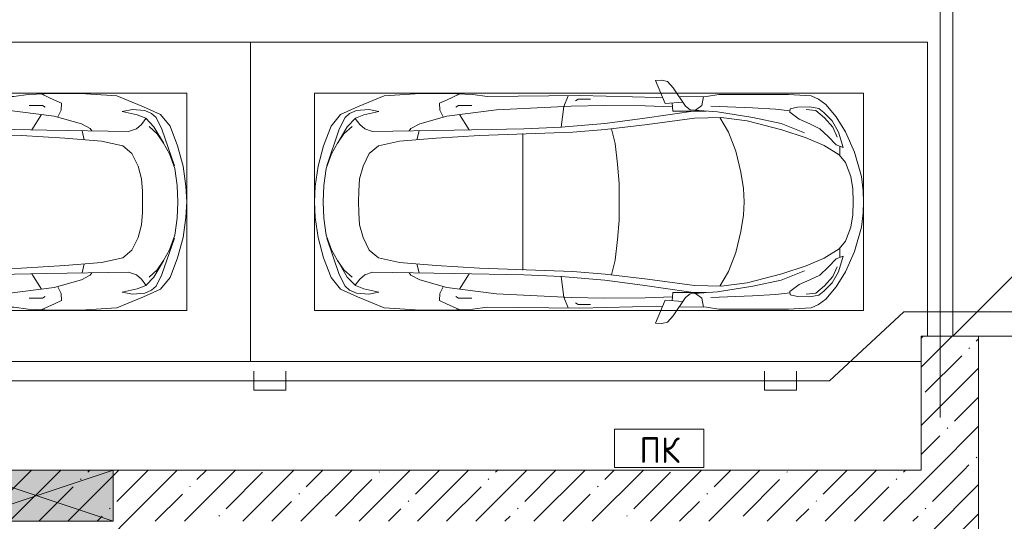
# Model space of a CAD drawing. Header units: millimetres. Extents: x -32229 to 291619, y -13689 to 125138.
# Tile 10 of 256: x -2072 to 5637, y 42100 to 46025. Entities that reach past the tile are written whole.
import ezdxf

# ---------------------------------------------------------------- set-up
doc = ezdxf.new("R2010")
doc.units = ezdxf.units.MM
doc.linetypes.add('ADSK_Линия сетки', pattern=[5000, 4000, -500, 0, -500])
for name, color, linetype, lineweight in [('A-____-NOTE-TEXT', 7, 'Continuous', 18), ('A-DETL-GENF-OTLN', 7, 'Continuous', 18), ('A-FLOR-____-OTLN', 7, 'Continuous', 18), ('A-GLAZ-____-MCUT', 7, 'Continuous', 9), ('A-GLAZ-____-OTLN', 7, 'Continuous', 18), ('A-WALL-____-MCUT', 7, 'Continuous', 40), ('A-WALL-____-PATT', 7, 'Continuous', 40), ('C-PRKG-____-OTLN', 7, 'Continuous', 18), ('M-EQPM-____-OTLN', 7, 'Continuous', 18), ('S-GRID-____-OTLN', 7, 'Continuous', 9)]:
    doc.layers.add(name, color=color, linetype=linetype, lineweight=lineweight)
doc.layers.add('A-DETL-____-OTLN', color=7, linetype='Continuous', lineweight=9, true_color=0x00a600)
doc.styles.add('GOST Common', font='GOST_Common.ttf', dxfattribs={"height": 200})
pattern_1 = [(45, (0, 0), (-228.0985, 228.0985), []), (45, (228.1, 0), (-228.0985, 228.0985), [403.225, -80.645, 6.706, -73.939])]

# ---------------------------------------------------------------- blocks, each defined once
blk = doc.blocks.new('АР_Машиноместо - 5300x2500_С-V55--02 ЭМ')
at = {"layer": 'A-DETL-GENF-OTLN', "color": 253, "lineweight": 13, "true_color": 0xaaaaaa}
for p, q in [((1126.4, 4794.1), (970.2, 4771.8)), ((1250, 4800), (1126.4, 4794.1)), ((1250, 4800), (1373.6, 4794.1)), ((1373.6, 4794.1), (1529.8, 4771.8)), ((812.7, 4729.4), (659.1, 4669.9)), ((680.7, 4606.5), (967, 4703.6)), ((970.2, 4771.8), (812.7, 4729.4)), ((988.2, 4706.7), (873.9, 4665.1)), ((1122.2, 4726.4), (988.2, 4706.7)), ((1250, 4731.7), (1122.2, 4726.4)), ((1250, 4731.7), (1377.8, 4726.4)), ((1377.8, 4726.4), (1511.8, 4706.7)), ((1511.8, 4706.7), (1626.1, 4665.1)), ((1529.8, 4771.8), (1687.3, 4729.4)), ((1819.3, 4606.5), (1533, 4703.6)), ((1687.3, 4729.4), (1840.9, 4669.9)), ((659.1, 4669.9), (565.9, 4595.1)), ((873.9, 4665.1), (791.3, 4619.7)), ((1626.1, 4665.1), (1708.7, 4619.7)), ((1840.9, 4669.9), (1934.1, 4595.1)), ((565.9, 4595.1), (507.1, 4462.6)), ((557.5, 4525.7), (590.7, 4560.1)), ((590.7, 4560.1), (680.7, 4606.5)), ((717.1, 4568.9), (659.6, 4505.3)), ((788.5, 4617.7), (661.8, 4543.1)), ((791.3, 4619.7), (717.1, 4568.9)), ((1708.7, 4619.7), (1782.9, 4568.9)), ((1711.5, 4617.7), (1838.2, 4543.1)), ((1782.9, 4568.9), (1840.4, 4505.3)), ((1909.3, 4560.1), (1819.3, 4606.5)), ((1942.5, 4525.7), (1909.3, 4560.1)), ((1934.1, 4595.1), (1992.9, 4462.6)), ((528.4, 4374.7), (536.4, 4471.4)), ((536.4, 4471.4), (557.5, 4525.7)), ((594.6, 4479.3), (569.5, 4413.1)), ((661.8, 4543.1), (594.6, 4479.3)), ((645, 4445.5), (597.3, 4481.4)), ((1838.2, 4543.1), (1905.4, 4479.3)), ((1855, 4445.5), (1902.7, 4481.4)), ((1905.4, 4479.3), (1930.5, 4413.1)), ((1963.6, 4471.4), (1942.5, 4525.7)), ((1971.6, 4374.7), (1963.6, 4471.4)), ((507.1, 4462.6), (419.6, 4254.2)), ((569.5, 4413.1), (543.7, 4295.1)), ((679.6, 4406.3), (645, 4445.5)), ((699.7, 4345.5), (679.6, 4406.3)), ((872.7, 4370.2), (970.5, 4419.3)), ((970.5, 4419.3), (1069.6, 4447.3)), ((1069.6, 4447.3), (1167.1, 4453.2)), ((1167.1, 4453.2), (1250, 4453.9)), ((1332.9, 4453.2), (1250, 4453.9)), ((1430.4, 4447.3), (1332.9, 4453.2)), ((1529.5, 4419.3), (1430.4, 4447.3)), ((1627.3, 4370.2), (1529.5, 4419.3)), ((1800.3, 4345.5), (1820.4, 4406.3)), ((1820.4, 4406.3), (1855, 4445.5)), ((1930.5, 4413.1), (1956.3, 4295.1)), ((1992.9, 4462.6), (2080.4, 4254.2)), ((543.7, 4295.1), (528.4, 4374.7)), ((689.3, 3705.5), (699.7, 4345.5)), ((812.5, 4298.9), (872.7, 4370.2)), ((1687.5, 4298.9), (1627.3, 4370.2)), ((1810.7, 3705.5), (1800.3, 4345.5)), ((1956.3, 4295.1), (1971.6, 4374.7)), ((419.6, 4254.2), (403.4, 3968)), ((774.4, 4132.9), (812.5, 4298.9)), ((1725.6, 4132.9), (1687.5, 4298.9)), ((2080.4, 4254.2), (2096.6, 3968)), ((752.2, 3845.6), (774.4, 4132.9)), ((1747.8, 3845.6), (1725.6, 4132.9)), ((638.7, 3975.4), (675.2, 4045.5)), ((675.2, 4045.5), (694.6, 4057.6)), ((1824.8, 4045.5), (1805.4, 4057.6)), ((1861.3, 3975.4), (1824.8, 4045.5)), ((403.4, 3968), (405.6, 3688.5)), ((578.7, 3762.9), (638.7, 3975.4)), ((1921.3, 3762.9), (1861.3, 3975.4)), ((2096.6, 3968), (2094.4, 3688.5)), ((453.1, 3766.3), (478.4, 3819.3)), ((478.4, 3819.3), (532.5, 3818.1)), ((532.5, 3818.1), (585.5, 3790.5)), ((731.2, 3507.6), (752.2, 3845.6)), ((1768.8, 3507.6), (1747.8, 3845.6)), ((1967.5, 3818.1), (1914.5, 3790.5)), ((2021.6, 3819.3), (1967.5, 3818.1)), ((2046.9, 3766.3), (2021.6, 3819.3)), ((408.2, 3667), (453.1, 3766.3)), ((530.9, 3374.8), (578.7, 3762.9)), ((678.7, 3159.5), (689.3, 3705.5)), ((1821.3, 3159.5), (1810.7, 3705.5)), ((1969.1, 3374.8), (1921.3, 3762.9)), ((2091.8, 3667), (2046.9, 3766.3)), ((405.6, 3688.5), (409.5, 3560)), ((495.5, 3566.1), (496.8, 3671.6)), ((496.8, 3671.6), (510.1, 3691.5)), ((687.1, 3588.8), (566.5, 3663.9)), ((1812.9, 3588.8), (1933.5, 3663.9)), ((2003.2, 3671.6), (1989.9, 3691.5)), ((2004.5, 3566.1), (2003.2, 3671.6)), ((2094.4, 3688.5), (2090.5, 3560)), ((409.5, 3560), (426.5, 3446.8)), ((2090.5, 3560), (2073.5, 3446.8)), ((704.9, 2775.5), (731.2, 3507.6)), ((1795.1, 2775.5), (1768.8, 3507.6)), ((426.5, 3446.8), (417.5, 2723)), ((2073.5, 3446.8), (2082.5, 2723)), ((501.4, 2789.7), (530.9, 3374.8)), ((1998.6, 2789.7), (1969.1, 3374.8)), ((665.6, 2864.6), (678.7, 3159.5)), ((1834.4, 2864.6), (1821.3, 3159.5)), ((665.8, 2867.4), (505.1, 2846.9)), ((636.6, 2526.5), (665.8, 2867.4)), ((1834.2, 2867.4), (1994.9, 2846.9)), ((1863.4, 2526.5), (1834.2, 2867.4)), ((505.1, 2846.9), (420.9, 2813.3)), ((495.7, 2532.3), (501.4, 2789.7)), ((684.2, 2522.3), (704.9, 2775.5)), ((1815.8, 2522.3), (1795.1, 2775.5)), ((1994.9, 2846.9), (2079.1, 2813.3)), ((2004.3, 2532.3), (1998.6, 2789.7)), ((417.5, 2723), (428.2, 2308.5)), ((447.8, 2733.7), (459.7, 2756.2)), ((447.8, 2638.7), (447.8, 2733.7)), ((2052.2, 2733.7), (2040.3, 2756.2)), ((2052.2, 2638.7), (2052.2, 2733.7)), ((2082.5, 2723), (2071.8, 2308.5)), ((500, 2210.1), (495.7, 2532.3)), ((636.6, 2526.5), (597, 2231)), ((644.6, 2191.8), (684.2, 2522.3)), ((1855.4, 2191.8), (1815.8, 2522.3)), ((1863.4, 2526.5), (1903, 2231)), ((2000, 2210.1), (2004.3, 2532.3)), ((428.2, 2308.5), (432.3, 2119.9)), ((2071.8, 2308.5), (2067.7, 2119.9)), ((505.9, 1996), (500, 2210.1)), ((597, 2231), (535, 1798.3)), ((595.8, 1824.8), (644.6, 2191.8)), ((1904.2, 1824.8), (1855.4, 2191.8)), ((1903, 2231), (1965, 1798.3)), ((1994.1, 1996), (2000, 2210.1)), ((296.8, 2079.9), (301.4, 2130.5)), ((301.4, 2130.5), (479.9, 2052.9)), ((432.3, 2119.9), (430.7, 2073.9)), ((2198.6, 2130.5), (2020.1, 2052.9)), ((2067.7, 2119.9), (2069.3, 2073.9)), ((2203.2, 2079.9), (2198.6, 2130.5)), ((309.5, 2036.1), (296.8, 2079.9)), ((357.8, 1990.1), (309.5, 2036.1)), ((479.9, 2052.9), (471, 1914.3)), ((2020.1, 2052.9), (2029, 1914.3)), ((2142.2, 1990.1), (2190.5, 2036.1)), ((2190.5, 2036.1), (2203.2, 2079.9)), ((500.6, 1894.5), (357.8, 1990.1)), ((426.5, 1730.9), (427.5, 1943)), ((540.9, 1993.7), (476.3, 1997.9)), ((540.9, 1993.7), (539.8, 1733.1)), ((1959.1, 1993.7), (2023.7, 1997.9)), ((1959.1, 1993.7), (1960.2, 1733.1)), ((1999.4, 1894.5), (2142.2, 1990.1)), ((2073.5, 1730.9), (2072.5, 1943)), ((530.6, 1857.6), (500.6, 1894.5)), ((546.5, 1642.6), (530.6, 1857.6)), ((1953.5, 1642.6), (1969.4, 1857.6)), ((1969.4, 1857.6), (1999.4, 1894.5)), ((533.6, 1816.8), (495, 1765.3)), ((589.4, 1615.5), (595.8, 1824.8)), ((1910.6, 1615.5), (1904.2, 1824.8)), ((1966.4, 1816.8), (2005, 1765.3)), ((410.6, 1634.2), (426.5, 1730.9)), ((495, 1765.3), (426.6, 1753.4)), ((2005, 1765.3), (2073.4, 1753.4)), ((2089.4, 1634.2), (2073.5, 1730.9)), ((409.5, 1087), (410.6, 1634.2)), ((590.4, 1624.3), (703.6, 1557.1)), ((1909.6, 1624.3), (1796.4, 1557.1)), ((2090.5, 1087), (2089.4, 1634.2)), ((615.4, 1410.3), (589.4, 1615.5)), ((703.6, 1557.1), (852.8, 1499)), ((1796.4, 1557.1), (1647.2, 1499)), ((1884.6, 1410.3), (1910.6, 1615.5)), ((852.8, 1499), (1016.6, 1459.9)), ((1647.2, 1499), (1483.4, 1459.9)), ((687.4, 1141), (615.4, 1410.3)), ((1016.6, 1459.9), (1146.9, 1439.4)), ((1146.9, 1439.4), (1250, 1434.1)), ((1353.1, 1439.4), (1250, 1434.1)), ((1483.4, 1459.9), (1353.1, 1439.4)), ((1812.6, 1141), (1884.6, 1410.3)), ((420.9, 910.7), (409.5, 1087)), ((749.2, 950.3), (687.4, 1141)), ((1750.8, 950.3), (1812.6, 1141)), ((2079.1, 910.7), (2090.5, 1087)), ((505.7, 920), (510.2, 1018.7)), ((510.2, 1018.7), (521.5, 1074.5)), ((521.5, 1074.5), (548.5, 1076.2)), ((548.5, 1076.2), (603.4, 1004.8)), ((603.4, 1004.8), (639.1, 920)), ((1896.6, 1004.8), (1860.9, 920)), ((1951.5, 1076.2), (1896.6, 1004.8)), ((1978.5, 1074.5), (1951.5, 1076.2)), ((1989.8, 1018.7), (1978.5, 1074.5)), ((1994.3, 920), (1989.8, 1018.7)), ((809.1, 809.4), (749.2, 950.3)), ((1690.9, 809.4), (1750.8, 950.3)), ((445.9, 853.1), (420.9, 910.7)), ((489, 795.6), (445.9, 853.1)), ((519.1, 851.5), (505.7, 920)), ((550, 812.3), (519.1, 851.5)), ((639.1, 920), (677.4, 843.7)), ((1860.9, 920), (1822.6, 843.7)), ((1950, 812.3), (1980.9, 851.5)), ((1980.9, 851.5), (1994.3, 920)), ((2011, 795.6), (2054.1, 853.1)), ((2054.1, 853.1), (2079.1, 910.7)), ((584.4, 714.6), (489, 795.6)), ((616.5, 746.4), (550, 812.3)), ((677.4, 843.7), (737.5, 778.3)), ((737.5, 778.3), (804.5, 715.7)), ((881.5, 691.6), (809.1, 809.4)), ((1618.5, 691.6), (1690.9, 809.4)), ((1762.5, 778.3), (1695.5, 715.7)), ((1822.6, 843.7), (1762.5, 778.3)), ((1883.5, 746.4), (1950, 812.3)), ((1915.6, 714.6), (2011, 795.6)), ((701.8, 640.4), (584.4, 714.6)), ((703.5, 696.4), (616.5, 746.4)), ((824.6, 660.9), (703.5, 696.4)), ((804.5, 715.7), (824.6, 660.9)), ((1695.5, 715.7), (1675.4, 660.9)), ((1675.4, 660.9), (1796.5, 696.4)), ((1796.5, 696.4), (1883.5, 746.4)), ((1798.2, 640.4), (1915.6, 714.6)), ((861.8, 571.6), (701.8, 640.4)), ((888.4, 685.9), (815.2, 686.6)), ((941.4, 642.2), (881.5, 691.6)), ((1050.7, 599.4), (941.4, 642.2)), ((1449.3, 599.4), (1558.6, 642.2)), ((1558.6, 642.2), (1618.5, 691.6)), ((1611.6, 685.9), (1684.8, 686.6)), ((1638.2, 571.6), (1798.2, 640.4)), ((1052.6, 517.5), (861.8, 571.6)), ((1148.8, 583), (1050.7, 599.4)), ((1250, 581.6), (1148.8, 583)), ((1250, 581.6), (1351.2, 583)), ((1351.2, 583), (1449.3, 599.4)), ((1447.4, 517.5), (1638.2, 571.6)), ((1165.1, 503.1), (1052.6, 517.5)), ((1250, 500), (1165.1, 503.1)), ((1250, 500), (1334.9, 503.1)), ((1334.9, 503.1), (1447.4, 517.5))]:
    blk.add_line(p, q, dxfattribs=at)
at = {"layer": 'A-DETL-GENF-OTLN', "color": 254, "lineweight": 13, "true_color": 0xd4d4d4}
for p, q in [((694.6, 3980.4), (765.1, 3996.8)), ((1805.4, 3980.4), (1734.9, 3996.8)), ((715.1, 3168.3), (1250, 3167.3)), ((1784.9, 3168.3), (1250, 3167.3)), ((677.9, 2473), (794.6, 2446)), ((1822.1, 2473), (1705.4, 2446)), ((794.6, 2446), (955.7, 2426.8)), ((955.7, 2426.8), (1105.5, 2413.7)), ((1105.5, 2413.7), (1250, 2412.9)), ((1394.5, 2413.7), (1250, 2412.9)), ((1544.3, 2426.8), (1394.5, 2413.7)), ((1705.4, 2446), (1544.3, 2426.8)), ((513.9, 1368.9), (502.3, 1696.3)), ((1986.1, 1368.9), (1997.7, 1696.3)), ((590.3, 1367.8), (546.5, 1642.6)), ((1909.7, 1367.8), (1953.5, 1642.6)), ((524.9, 1188.6), (513.9, 1368.9)), ((636.7, 1146), (590.3, 1367.8)), ((1863.3, 1146), (1909.7, 1367.8)), ((1975.1, 1188.6), (1986.1, 1368.9)), ((537.4, 1076.1), (524.9, 1188.6)), ((1962.6, 1076.1), (1975.1, 1188.6)), ((710.2, 962.8), (636.7, 1146)), ((1789.8, 962.8), (1863.3, 1146)), ((534.5, 874.4), (528.1, 949.5)), ((1965.5, 874.4), (1971.9, 949.5)), ((591.7, 805), (534.5, 874.4)), ((1908.3, 805), (1965.5, 874.4)), ((664.7, 739.9), (591.7, 805)), ((1835.3, 739.9), (1908.3, 805)), ((742.6, 707.8), (664.7, 739.9)), ((1757.4, 707.8), (1835.3, 739.9))]:
    blk.add_line(p, q, dxfattribs=at)
at = {"layer": 'C-PRKG-____-OTLN', "color": 253, "lineweight": 13, "true_color": 0xaaaaaa}
for p, q in [((2500, 5300), (0, 5300)), ((0, 50), (0, 5300)), ((2500, 0), (2500, 5300)), ((400, 4800), (2100, 4800)), ((400, 500), (400, 4800)), ((2100, 500), (2100, 4800)), ((400, 500), (2100, 500)), ((2500, 0), (200, 0))]:
    blk.add_line(p, q, dxfattribs=at)
blk = doc.blocks.new('АР_Машиноместо - 5300x2500_С-V37--02 ЭМ')
at = {"layer": 'A-DETL-GENF-OTLN', "color": 253, "lineweight": 13, "true_color": 0xaaaaaa}
for p, q in [((1052.6, -517.5), (861.8, -571.6)), ((1165.1, -503.1), (1052.6, -517.5)), ((1250, -500), (1165.1, -503.1)), ((1250, -500), (1334.9, -503.1)), ((1334.9, -503.1), (1447.4, -517.5)), ((1447.4, -517.5), (1638.2, -571.6)), ((861.8, -571.6), (701.8, -640.4)), ((1050.7, -599.4), (941.4, -642.2)), ((1148.8, -583), (1050.7, -599.4)), ((1250, -581.6), (1148.8, -583)), ((1250, -581.6), (1351.2, -583)), ((1351.2, -583), (1449.3, -599.4)), ((1449.3, -599.4), (1558.6, -642.2)), ((1638.2, -571.6), (1798.2, -640.4)), ((701.8, -640.4), (584.4, -714.6)), ((824.6, -660.9), (703.5, -696.4)), ((804.5, -715.7), (824.6, -660.9)), ((881.5, -691.6), (809.1, -809.4)), ((888.4, -685.9), (815.2, -686.6)), ((941.4, -642.2), (881.5, -691.6)), ((1558.6, -642.2), (1618.5, -691.6)), ((1611.6, -685.9), (1684.8, -686.6)), ((1618.5, -691.6), (1690.9, -809.4)), ((1695.5, -715.7), (1675.4, -660.9)), ((1675.4, -660.9), (1796.5, -696.4)), ((1798.2, -640.4), (1915.6, -714.6)), ((584.4, -714.6), (489, -795.6)), ((616.5, -746.4), (550, -812.3)), ((703.5, -696.4), (616.5, -746.4)), ((737.5, -778.3), (804.5, -715.7)), ((1762.5, -778.3), (1695.5, -715.7)), ((1796.5, -696.4), (1883.5, -746.4)), ((1883.5, -746.4), (1950, -812.3)), ((1915.6, -714.6), (2011, -795.6)), ((489, -795.6), (445.9, -853.1)), ((550, -812.3), (519.1, -851.5)), ((639.1, -920), (677.4, -843.7)), ((677.4, -843.7), (737.5, -778.3)), ((809.1, -809.4), (749.2, -950.3)), ((1690.9, -809.4), (1750.8, -950.3)), ((1822.6, -843.7), (1762.5, -778.3)), ((1860.9, -920), (1822.6, -843.7)), ((1950, -812.3), (1980.9, -851.5)), ((2011, -795.6), (2054.1, -853.1)), ((420.9, -910.7), (409.5, -1087)), ((445.9, -853.1), (420.9, -910.7)), ((519.1, -851.5), (505.7, -920)), ((505.7, -920), (510.2, -1018.7)), ((603.4, -1004.8), (639.1, -920)), ((1896.6, -1004.8), (1860.9, -920)), ((1980.9, -851.5), (1994.3, -920)), ((1994.3, -920), (1989.8, -1018.7)), ((2054.1, -853.1), (2079.1, -910.7)), ((2079.1, -910.7), (2090.5, -1087)), ((749.2, -950.3), (687.4, -1141)), ((1750.8, -950.3), (1812.6, -1141)), ((510.2, -1018.7), (521.5, -1074.5)), ((521.5, -1074.5), (548.5, -1076.2)), ((548.5, -1076.2), (603.4, -1004.8)), ((1951.5, -1076.2), (1896.6, -1004.8)), ((1978.5, -1074.5), (1951.5, -1076.2)), ((1989.8, -1018.7), (1978.5, -1074.5)), ((409.5, -1087), (410.6, -1634.2)), ((687.4, -1141), (615.4, -1410.3)), ((1812.6, -1141), (1884.6, -1410.3)), ((2090.5, -1087), (2089.4, -1634.2)), ((615.4, -1410.3), (589.4, -1615.5)), ((852.8, -1499), (1016.6, -1459.9)), ((1016.6, -1459.9), (1146.9, -1439.4)), ((1146.9, -1439.4), (1250, -1434.1)), ((1353.1, -1439.4), (1250, -1434.1)), ((1483.4, -1459.9), (1353.1, -1439.4)), ((1647.2, -1499), (1483.4, -1459.9)), ((1884.6, -1410.3), (1910.6, -1615.5)), ((703.6, -1557.1), (852.8, -1499)), ((1796.4, -1557.1), (1647.2, -1499)), ((589.4, -1615.5), (595.8, -1824.8)), ((590.4, -1624.3), (703.6, -1557.1)), ((1909.6, -1624.3), (1796.4, -1557.1)), ((1910.6, -1615.5), (1904.2, -1824.8)), ((410.6, -1634.2), (426.5, -1730.9)), ((546.5, -1642.6), (530.6, -1857.6)), ((1953.5, -1642.6), (1969.4, -1857.6)), ((2089.4, -1634.2), (2073.5, -1730.9)), ((426.5, -1730.9), (427.5, -1943)), ((495, -1765.3), (426.6, -1753.4)), ((533.6, -1816.8), (495, -1765.3)), ((540.9, -1993.7), (539.8, -1733.1)), ((1959.1, -1993.7), (1960.2, -1733.1)), ((1966.4, -1816.8), (2005, -1765.3)), ((2005, -1765.3), (2073.4, -1753.4)), ((2073.5, -1730.9), (2072.5, -1943)), ((597, -2231), (535, -1798.3)), ((595.8, -1824.8), (644.6, -2191.8)), ((1904.2, -1824.8), (1855.4, -2191.8)), ((1903, -2231), (1965, -1798.3)), ((500.6, -1894.5), (357.8, -1990.1)), ((479.9, -2052.9), (471, -1914.3)), ((530.6, -1857.6), (500.6, -1894.5)), ((1969.4, -1857.6), (1999.4, -1894.5)), ((1999.4, -1894.5), (2142.2, -1990.1)), ((2020.1, -2052.9), (2029, -1914.3)), ((357.8, -1990.1), (309.5, -2036.1)), ((540.9, -1993.7), (476.3, -1997.9)), ((505.9, -1996), (500, -2210.1)), ((1959.1, -1993.7), (2023.7, -1997.9)), ((1994.1, -1996), (2000, -2210.1)), ((2142.2, -1990.1), (2190.5, -2036.1)), ((309.5, -2036.1), (296.8, -2079.9)), ((296.8, -2079.9), (301.4, -2130.5)), ((301.4, -2130.5), (479.9, -2052.9)), ((432.3, -2119.9), (430.7, -2073.9)), ((2198.6, -2130.5), (2020.1, -2052.9)), ((2067.7, -2119.9), (2069.3, -2073.9)), ((2190.5, -2036.1), (2203.2, -2079.9)), ((2203.2, -2079.9), (2198.6, -2130.5)), ((428.2, -2308.5), (432.3, -2119.9)), ((2071.8, -2308.5), (2067.7, -2119.9)), ((500, -2210.1), (495.7, -2532.3)), ((636.6, -2526.5), (597, -2231)), ((644.6, -2191.8), (684.2, -2522.3)), ((1855.4, -2191.8), (1815.8, -2522.3)), ((1863.4, -2526.5), (1903, -2231)), ((2000, -2210.1), (2004.3, -2532.3)), ((417.5, -2723), (428.2, -2308.5)), ((2082.5, -2723), (2071.8, -2308.5)), ((495.7, -2532.3), (501.4, -2789.7)), ((636.6, -2526.5), (665.8, -2867.4)), ((684.2, -2522.3), (704.9, -2775.5)), ((1815.8, -2522.3), (1795.1, -2775.5)), ((1863.4, -2526.5), (1834.2, -2867.4)), ((2004.3, -2532.3), (1998.6, -2789.7)), ((447.8, -2638.7), (447.8, -2733.7)), ((2052.2, -2638.7), (2052.2, -2733.7)), ((426.5, -3446.8), (417.5, -2723)), ((447.8, -2733.7), (459.7, -2756.2)), ((2052.2, -2733.7), (2040.3, -2756.2)), ((2073.5, -3446.8), (2082.5, -2723)), ((505.1, -2846.9), (420.9, -2813.3)), ((501.4, -2789.7), (530.9, -3374.8)), ((665.8, -2867.4), (505.1, -2846.9)), ((704.9, -2775.5), (731.2, -3507.6)), ((1795.1, -2775.5), (1768.8, -3507.6)), ((1834.2, -2867.4), (1994.9, -2846.9)), ((1998.6, -2789.7), (1969.1, -3374.8)), ((1994.9, -2846.9), (2079.1, -2813.3)), ((665.6, -2864.6), (678.7, -3159.5)), ((1834.4, -2864.6), (1821.3, -3159.5)), ((678.7, -3159.5), (689.3, -3705.5)), ((1821.3, -3159.5), (1810.7, -3705.5)), ((530.9, -3374.8), (578.7, -3762.9)), ((1969.1, -3374.8), (1921.3, -3762.9)), ((409.5, -3560), (426.5, -3446.8)), ((2090.5, -3560), (2073.5, -3446.8)), ((731.2, -3507.6), (752.2, -3845.6)), ((1768.8, -3507.6), (1747.8, -3845.6)), ((405.6, -3688.5), (409.5, -3560)), ((495.5, -3566.1), (496.8, -3671.6)), ((687.1, -3588.8), (566.5, -3663.9)), ((1812.9, -3588.8), (1933.5, -3663.9)), ((2004.5, -3566.1), (2003.2, -3671.6)), ((2094.4, -3688.5), (2090.5, -3560)), ((403.4, -3968), (405.6, -3688.5)), ((408.2, -3667), (453.1, -3766.3)), ((496.8, -3671.6), (510.1, -3691.5)), ((2003.2, -3671.6), (1989.9, -3691.5)), ((2091.8, -3667), (2046.9, -3766.3)), ((2096.6, -3968), (2094.4, -3688.5)), ((453.1, -3766.3), (478.4, -3819.3)), ((578.7, -3762.9), (638.7, -3975.4)), ((689.3, -3705.5), (699.7, -4345.5)), ((1810.7, -3705.5), (1800.3, -4345.5)), ((1921.3, -3762.9), (1861.3, -3975.4)), ((2046.9, -3766.3), (2021.6, -3819.3)), ((478.4, -3819.3), (532.5, -3818.1)), ((532.5, -3818.1), (585.5, -3790.5)), ((752.2, -3845.6), (774.4, -4132.9)), ((1747.8, -3845.6), (1725.6, -4132.9)), ((1967.5, -3818.1), (1914.5, -3790.5)), ((2021.6, -3819.3), (1967.5, -3818.1)), ((419.6, -4254.2), (403.4, -3968)), ((638.7, -3975.4), (675.2, -4045.5)), ((1861.3, -3975.4), (1824.8, -4045.5)), ((2080.4, -4254.2), (2096.6, -3968)), ((675.2, -4045.5), (694.6, -4057.6)), ((1824.8, -4045.5), (1805.4, -4057.6)), ((774.4, -4132.9), (812.5, -4298.9)), ((1725.6, -4132.9), (1687.5, -4298.9)), ((507.1, -4462.6), (419.6, -4254.2)), ((543.7, -4295.1), (528.4, -4374.7)), ((569.5, -4413.1), (543.7, -4295.1)), ((812.5, -4298.9), (872.7, -4370.2)), ((1687.5, -4298.9), (1627.3, -4370.2)), ((1930.5, -4413.1), (1956.3, -4295.1)), ((1956.3, -4295.1), (1971.6, -4374.7)), ((1992.9, -4462.6), (2080.4, -4254.2)), ((528.4, -4374.7), (536.4, -4471.4)), ((699.7, -4345.5), (679.6, -4406.3)), ((872.7, -4370.2), (970.5, -4419.3)), ((1627.3, -4370.2), (1529.5, -4419.3)), ((1800.3, -4345.5), (1820.4, -4406.3)), ((1971.6, -4374.7), (1963.6, -4471.4)), ((565.9, -4595.1), (507.1, -4462.6)), ((594.6, -4479.3), (569.5, -4413.1)), ((645, -4445.5), (597.3, -4481.4)), ((679.6, -4406.3), (645, -4445.5)), ((970.5, -4419.3), (1069.6, -4447.3)), ((1069.6, -4447.3), (1167.1, -4453.2)), ((1167.1, -4453.2), (1250, -4453.9)), ((1332.9, -4453.2), (1250, -4453.9)), ((1430.4, -4447.3), (1332.9, -4453.2)), ((1529.5, -4419.3), (1430.4, -4447.3)), ((1820.4, -4406.3), (1855, -4445.5)), ((1855, -4445.5), (1902.7, -4481.4)), ((1905.4, -4479.3), (1930.5, -4413.1)), ((1934.1, -4595.1), (1992.9, -4462.6)), ((536.4, -4471.4), (557.5, -4525.7)), ((557.5, -4525.7), (590.7, -4560.1)), ((661.8, -4543.1), (594.6, -4479.3)), ((717.1, -4568.9), (659.6, -4505.3)), ((788.5, -4617.7), (661.8, -4543.1)), ((1711.5, -4617.7), (1838.2, -4543.1)), ((1782.9, -4568.9), (1840.4, -4505.3)), ((1838.2, -4543.1), (1905.4, -4479.3)), ((1942.5, -4525.7), (1909.3, -4560.1)), ((1963.6, -4471.4), (1942.5, -4525.7)), ((659.1, -4669.9), (565.9, -4595.1)), ((590.7, -4560.1), (680.7, -4606.5)), ((680.7, -4606.5), (967, -4703.6)), ((791.3, -4619.7), (717.1, -4568.9)), ((873.9, -4665.1), (791.3, -4619.7)), ((1819.3, -4606.5), (1533, -4703.6)), ((1626.1, -4665.1), (1708.7, -4619.7)), ((1708.7, -4619.7), (1782.9, -4568.9)), ((1909.3, -4560.1), (1819.3, -4606.5)), ((1840.9, -4669.9), (1934.1, -4595.1)), ((812.7, -4729.4), (659.1, -4669.9)), ((988.2, -4706.7), (873.9, -4665.1)), ((1511.8, -4706.7), (1626.1, -4665.1)), ((1687.3, -4729.4), (1840.9, -4669.9)), ((970.2, -4771.8), (812.7, -4729.4)), ((1126.4, -4794.1), (970.2, -4771.8)), ((1122.2, -4726.4), (988.2, -4706.7)), ((1250, -4731.7), (1122.2, -4726.4)), ((1250, -4731.7), (1377.8, -4726.4)), ((1373.6, -4794.1), (1529.8, -4771.8)), ((1377.8, -4726.4), (1511.8, -4706.7)), ((1529.8, -4771.8), (1687.3, -4729.4)), ((1250, -4800), (1126.4, -4794.1)), ((1250, -4800), (1373.6, -4794.1))]:
    blk.add_line(p, q, dxfattribs=at)
at = {"layer": 'A-DETL-GENF-OTLN', "color": 254, "lineweight": 13, "true_color": 0xd4d4d4}
for p, q in [((664.7, -739.9), (591.7, -805)), ((742.6, -707.8), (664.7, -739.9)), ((1757.4, -707.8), (1835.3, -739.9)), ((1835.3, -739.9), (1908.3, -805)), ((591.7, -805), (534.5, -874.4)), ((1908.3, -805), (1965.5, -874.4)), ((534.5, -874.4), (528.1, -949.5)), ((1965.5, -874.4), (1971.9, -949.5)), ((710.2, -962.8), (636.7, -1146)), ((1789.8, -962.8), (1863.3, -1146)), ((537.4, -1076.1), (524.9, -1188.6)), ((1962.6, -1076.1), (1975.1, -1188.6)), ((636.7, -1146), (590.3, -1367.8)), ((1863.3, -1146), (1909.7, -1367.8)), ((524.9, -1188.6), (513.9, -1368.9)), ((1975.1, -1188.6), (1986.1, -1368.9)), ((513.9, -1368.9), (502.3, -1696.3)), ((590.3, -1367.8), (546.5, -1642.6)), ((1909.7, -1367.8), (1953.5, -1642.6)), ((1986.1, -1368.9), (1997.7, -1696.3)), ((677.9, -2473), (794.6, -2446)), ((794.6, -2446), (955.7, -2426.8)), ((955.7, -2426.8), (1105.5, -2413.7)), ((1105.5, -2413.7), (1250, -2412.9)), ((1394.5, -2413.7), (1250, -2412.9)), ((1544.3, -2426.8), (1394.5, -2413.7)), ((1705.4, -2446), (1544.3, -2426.8)), ((1822.1, -2473), (1705.4, -2446)), ((715.1, -3168.3), (1250, -3167.3)), ((1784.9, -3168.3), (1250, -3167.3)), ((694.6, -3980.4), (765.1, -3996.8)), ((1805.4, -3980.4), (1734.9, -3996.8))]:
    blk.add_line(p, q, dxfattribs=at)
at = {"layer": 'C-PRKG-____-OTLN', "color": 253, "lineweight": 13, "true_color": 0xaaaaaa}
for p, q in [((2500, 0), (0, 0)), ((0, 0), (0, -5300)), ((2500, 0), (2500, -5300)), ((400, -500), (400, -4800)), ((400, -500), (2100, -500)), ((2100, -500), (2100, -4800)), ((400, -4800), (2100, -4800)), ((2500, -5300), (0, -5300))]:
    blk.add_line(p, q, dxfattribs=at)
blk = doc.blocks.new('АР_Отверстие прямоугольное - ОВВ-4095065--02 ЭМ')
at = {"layer": 'A-GLAZ-____-OTLN', "lineweight": 13, "true_color": 0xf0f0f0}
blk.add_hatch(color=7, dxfattribs=at).paths.add_polyline_path([(725, -200), (725, 200), (-475, 200), (-475, -200)])
at = {"layer": 'A-GLAZ-____-MCUT', "color": 253, "lineweight": 13, "true_color": 0xaaaaaa}
for p, q in [((-475, 200), (-475, -200)), ((725, 200), (725, -200))]:
    blk.add_line(p, q, dxfattribs=at)
at = {"layer": 'A-GLAZ-____-OTLN', "color": 253, "lineweight": 5, "true_color": 0xaaaaaa}
for p, q in [((725, 200), (-475, -200)), ((-475, 200), (725, -200))]:
    blk.add_line(p, q, dxfattribs=at)
at = {"layer": 'A-GLAZ-____-OTLN', "color": 253, "lineweight": 13, "true_color": 0xaaaaaa}
for p, q in [((725, 200), (-475, 200)), ((-475, 200), (-475, -200)), ((725, -200), (725, 200)), ((-475, -200), (725, -200))]:
    blk.add_line(p, q, dxfattribs=at)
blk = doc.blocks.new('АР_Канал вертикальный прямоугольный - ПК-3252217--02 ЭМ')
at = {"layer": 'M-EQPM-____-OTLN', "color": 253, "lineweight": 13, "true_color": 0xaaaaaa}
for p, q in [((350, 150), (-350, 150)), ((-350, 150), (-350, -150)), ((-350, -150), (-350, 150)), ((-350, 150), (350, 150)), ((350, -150), (350, 150)), ((350, 150), (350, -150)), ((-350, -150), (350, -150)), ((350, -150), (-350, -150))]:
    blk.add_line(p, q, dxfattribs=at)
blk = doc.blocks.new('Наметкина 10_РД_АР_П_отсоединено_rvt-1--02 ЭМ')
at = {"layer": 'A-WALL-____-PATT', "lineweight": 5, "true_color": 0xaaaaaa}
h = blk.add_hatch(dxfattribs=at)
h.set_pattern_fill('FP_3', color=253, style=0, pattern_type=2)
h.set_pattern_definition(pattern_1)
h.paths.add_polyline_path([(5435.3, 42500), (5435.3, 43550), (4985.3, 43550), (4985.3, 42500), (5035.3, 42500)])
h = blk.add_hatch(dxfattribs=at)
h.set_pattern_fill('FP_3', color=253, style=0, pattern_type=2)
h.set_pattern_definition(pattern_1)
h.paths.add_polyline_path([(-1089.7, 42100), (5035.3, 42100), (5035.3, 42500), (-5514.7, 42500), (-5514.7, 42100), (-1339.7, 42100)])
h = blk.add_hatch(dxfattribs=at)
h.set_pattern_fill('FP_3', color=253, style=0, pattern_type=2)
h.set_pattern_definition(pattern_1)
h.paths.add_polyline_path([(5435.3, 36375), (5435.3, 40700), (5035.3, 40700), (5035.3, 36375)])
h.paths.add_polyline_path([(5435.3, 42000), (5435.3, 42500), (5035.3, 42500), (5035.3, 42000)])
h = blk.add_hatch(dxfattribs=at)
h.set_pattern_fill('FP_3', color=253, style=0, pattern_type=2)
h.set_pattern_definition(pattern_1)
h.paths.add_polyline_path([(-1339.7, 39300), (-1089.7, 39300), (-1089.7, 40700), (-1339.7, 40700)])
h.paths.add_polyline_path([(-1089.7, 42000), (-1089.7, 42100), (-1339.7, 42100), (-1339.7, 42000)])
at = {"layer": 'A-FLOR-____-OTLN', "color": 253, "lineweight": 13, "true_color": 0xaaaaaa}
for p, q in [((5235.3, 43550), (5235.3, 46250)), ((5235.3, 46250), (5235.3, 43550)), ((5235.3, 43550), (7235.3, 45550)), ((8635.3, 43550), (5435.3, 43550)), ((8635.3, 43550), (5435.3, 43550))]:
    blk.add_line(p, q, dxfattribs=at)
at = {"layer": 'A-WALL-____-MCUT', "color": 253, "lineweight": 13, "true_color": 0xaaaaaa}
for p, q in [((4985.3, 43550), (4985.3, 42500)), ((5435.3, 43550), (4985.3, 43550)), ((5435.3, 42500), (5435.3, 43550)), ((-1339.7, 42500), (-2539.7, 42500)), ((4985.3, 42500), (-1339.7, 42500)), ((5435.3, 42000), (5435.3, 42500))]:
    blk.add_line(p, q, dxfattribs=at)
at = {"layer": 'A-GLAZ-____-OTLN', "color": 253, "lineweight": 13, "true_color": 0xaaaaaa}
blk.add_blockref('АР_Отверстие прямоугольное - ОВВ-4095065--02 ЭМ', (-2064.7, 42300), dxfattribs=at)
at = {"layer": 'C-PRKG-____-OTLN', "color": 253, "lineweight": 13, "true_color": 0xaaaaaa}
for name, p, rotation in [('АР_Машиноместо - 5300x2500_С-V37--02 ЭМ', (-5564.7, 43350), 89.99999999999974), ('АР_Машиноместо - 5300x2500_С-V55--02 ЭМ', (5035.3, 43350), 90.00000000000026)]:
    blk.add_blockref(name, p, dxfattribs=dict(at, rotation=rotation))
at = {"layer": 'M-EQPM-____-OTLN', "color": 253, "lineweight": 13, "true_color": 0xaaaaaa}
blk.add_blockref('АР_Канал вертикальный прямоугольный - ПК-3252217--02 ЭМ', (2935.3, 42670), dxfattribs=at)
at = {"layer": 'A-____-NOTE-TEXT', "color": 253, "lineweight": 5, "true_color": 0xaaaaaa, "insert": (2780.1, 42757.2), "char_height": 200, "width": 384.81, "attachment_point": 1, "style": 'GOST Common'}
blk.add_mtext('ПК', dxfattribs=at)

msp = doc.modelspace()

# ---------------------------------------------------------------- linework, layer by layer
at = {"layer": 'A-DETL-____-OTLN', "color": 5, "true_color": 0x0000ff}
for p, q in [((4268.6, 43200), (4851.5, 43740.5)), ((4851.5, 43740.5), (5775.3, 43740.5)), ((-239.5, 43275), (-239.5, 43125)), ((10.5, 43125), (10.5, 43275)), ((3760.5, 43275), (3760.5, 43125)), ((4010.5, 43125), (4010.5, 43275)), ((-5817.6, 43200), (4268.6, 43200)), ((-239.5, 43125), (10.5, 43125)), ((3760.5, 43125), (4010.5, 43125))]:
    msp.add_line(p, q, dxfattribs=at)
at = {"layer": 'S-GRID-____-OTLN', "color": 253, "linetype": 'ADSK_Линия сетки', "true_color": 0xaaaaaa}
msp.add_line((5135.3, -12088.9), (5135.3, 125138.4), dxfattribs=at)

# ---------------------------------------------------------------- block references
at = {"lineweight": 5}
msp.add_blockref('Наметкина 10_РД_АР_П_отсоединено_rvt-1--02 ЭМ', (0, 0), dxfattribs=at)

doc.saveas('drawing.dxf')
